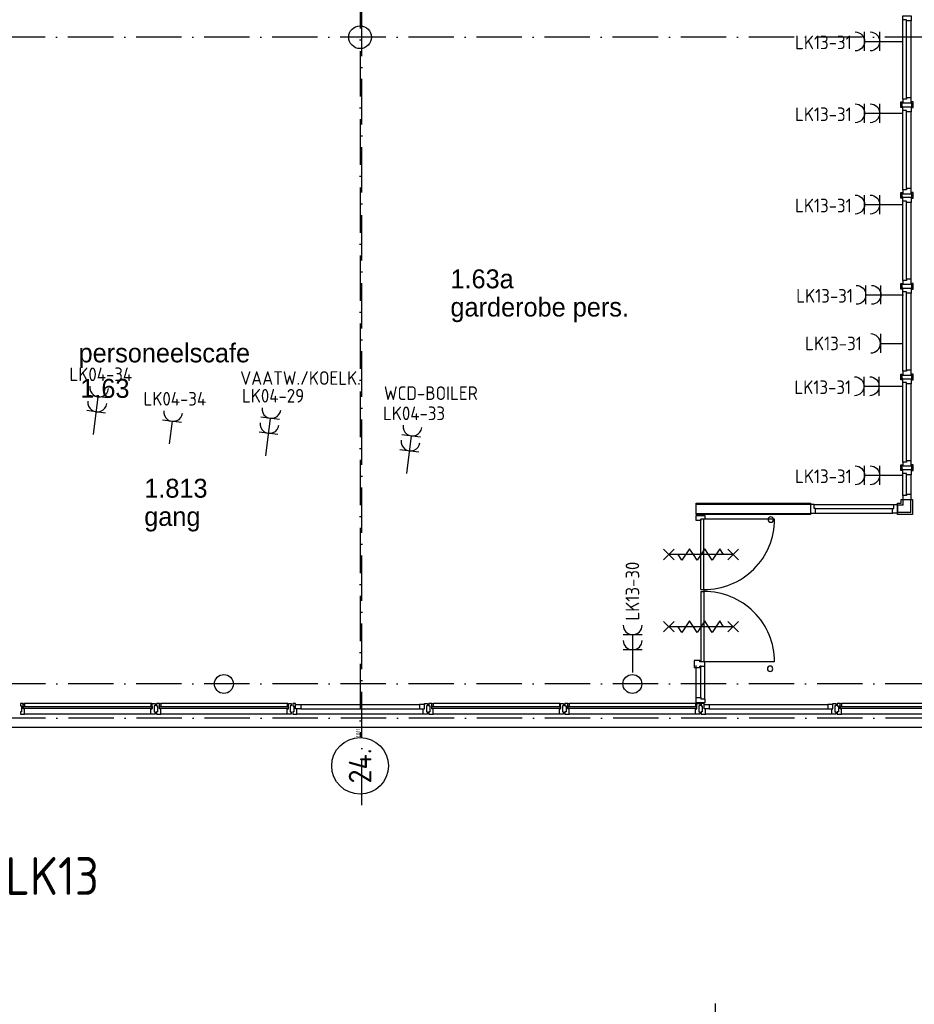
# Model space of a CAD drawing. Header units: millimetres. Extents: x -6587 to 112885, y 244 to 84344.
# Tile 31 of 50: x 52675 to 64502, y 37920 to 50937. Entities that reach past the tile are written whole.
import ezdxf
from ezdxf.enums import TextEntityAlignment as Align

# ---------------------------------------------------------------- set-up
doc = ezdxf.new("R2010")
doc.units = ezdxf.units.MM
doc.header["$LTSCALE"] = 100
doc.linetypes.add('DASHDOT', pattern=[9, 6, -1.5, 0, -1.5])
doc.layers.get('0').update_dxf_attribs({"linetype": 'CONTINUOUS'})
for name, color, linetype in [('AL$7----_STRAMIEN', 1, 'DASHDOT'), ('AL21----_BUITENWAND', 4, 'CONTINUOUS'), ('AL22----_BINNENWAND', 7, 'CONTINUOUS'), ('AL28----_KONSTRUKTIE', 3, 'CONTINUOUS'), ('AL31----_BUITENKOZ', 7, 'CONTINUOUS'), ('AL32----_BINNENKOZ', 7, 'CONTINUOUS'), ('AL32----_DRAAIR', 7, 'CONTINUOUS'), ('ALN-----_BLOCKNAAM', 2, 'CONTINUOUS'), ('ALXOU---_GLAS', 7, 'CONTINUOUS'), ('BOUW', 8, 'CONTINUOUS'), ('EB62203-_ATTRIB', 2, 'CONTINUOUS'), ('EB63103-_ATTRIB', 2, 'CONTINUOUS'), ('EL62203-_KRACHT-WCD230', 3, 'CONTINUOUS'), ('EL63103-_LICHT-WCD230V', 3, 'CONTINUOUS'), ('TEKST50', 3, 'CONTINUOUS')]:
    doc.layers.add(name, color=color, linetype=linetype)
doc.styles.add('1_8', font='iso', dxfattribs={"width": 0.7, "height": 1.8})
doc.styles.add('BURO-025', font='BUROFONT.shx', dxfattribs={"height": 250})
doc.styles.add('MAATVOERING', font='iso.shx')
doc.styles.add('NORATT', font='isocp.shx')
doc.styles.get("Standard").update_dxf_attribs({"font": 'iso.shx'})

# ---------------------------------------------------------------- blocks, each defined once
blk = doc.blocks.new('ES3W2A')
for p, q in [((1.25, 2), (-1.25, 2)), ((1.25, 2), (-1.25, 2)), ((0, 2), (0, -3)), ((0, 2), (0, -3)), ((1.25, 0), (-1.25, 0)), ((1.25, 0), (-1.25, 0))]:
    blk.add_line(p, q)
for centre in [(0, 3.25), (0, 3.25), (0, 1.25), (0, 1.25)]:
    blk.add_arc(centre, 1.25, 180, 0)
for tag, style, flags, p in [('VERMOGEN', 'NORATT', 9, (-2.5, 5)), ('VERMOGEN', '1_8', 9, (-2.5, 5)), ('GROEP', 'NORATT', 8, (0, 5)), ('GROEP', '1_8', 8, (0, 5)), ('SCHAK', 'NORATT', 8, (2.5, 5)), ('SCHAK', '1_8', 8, (2.5, 5)), ('GELIJK', 'NORATT', 9, (5, 5)), ('GELIJK', '1_8', 9, (5, 5)), ('KAST', 'NORATT', 9, (7, 5)), ('KAST', '1_8', 9, (7, 5)), ('TAL', 'NORATT', 8, (2.5, 5)), ('TAL', '1_8', 8, (2.5, 5))]:
    blk.add_attdef(tag, text='', height=1.8, rotation=90, dxfattribs=dict(style=style, flags=flags)).set_placement(p, align=Align.MIDDLE_CENTER)
at = {"width": 0.7, "flags": 8}
for style in ['NORATT', '1_8']:
    blk.add_attdef('DOEL', text='', height=1.8, rotation=90, dxfattribs=dict(at, style=style)).set_placement((-2.5, 5), align=Align.MIDDLE_LEFT)
at = {"flags": 9}
for style in ['NORATT', '1_8']:
    blk.add_attdef('M_CODE', text='', height=1.8, dxfattribs=dict(at, style=style)).set_placement((0, 0), align=Align.MIDDLE_CENTER)
blk = doc.blocks.new('ES3W1A')
for p, q in [((1.25, 0), (-1.25, 0)), ((1.25, 0), (-1.25, 0)), ((0, 0), (0, -3)), ((0, 0), (0, -3))]:
    blk.add_line(p, q)
blk.add_arc((0, 1.25), 1.25, 180, 0)
blk.add_arc((0, 1.25), 1.25, 180, 0)
for tag, style, flags, p in [('VERMOGEN', 'NORATT', 9, (-2.5, 3)), ('VERMOGEN', '1_8', 9, (-2.5, 3)), ('GROEP', 'NORATT', 8, (0, 3)), ('GROEP', '1_8', 8, (0, 3)), ('SCHAK', 'NORATT', 8, (2.5, 3)), ('SCHAK', '1_8', 8, (2.5, 3)), ('GELIJK', 'NORATT', 9, (5, 3)), ('GELIJK', '1_8', 9, (5, 3)), ('KAST', 'NORATT', 9, (7, 3)), ('KAST', '1_8', 9, (7, 3)), ('TAL', 'NORATT', 8, (2.5, 3)), ('TAL', '1_8', 8, (2.5, 3))]:
    blk.add_attdef(tag, text='', height=1.8, rotation=90, dxfattribs=dict(style=style, flags=flags)).set_placement(p, align=Align.MIDDLE_CENTER)
at = {"width": 0.7, "flags": 8}
for style in ['NORATT', '1_8']:
    blk.add_attdef('DOEL', text='', height=1.8, rotation=90, dxfattribs=dict(at, style=style)).set_placement((-2.5, 3), align=Align.MIDDLE_LEFT)
at = {"flags": 9}
for style in ['NORATT', '1_8']:
    blk.add_attdef('M_CODE', text='', height=1.8, dxfattribs=dict(at, style=style)).set_placement((0, 0), align=Align.MIDDLE_CENTER)
blk = doc.blocks.new('1011')
at = {"layer": 'AL$7----_STRAMIEN', "color": 7, "linetype": 'Continuous'}
blk.add_circle((-750, 0), 750, dxfattribs=at)
at = {"layer": 'AL$7----_STRAMIEN', "color": 3, "linetype": 'Continuous'}
blk.add_attdef('STR-NAAM', text='', height=600, rotation=360, dxfattribs=at).set_placement((-750, 0), align=Align.MIDDLE)
at = {"layer": 'ALN-----_BLOCKNAAM', "linetype": 'Continuous'}
blk.add_text('1011', height=100, dxfattribs=at).set_placement((0, 0))

msp = doc.modelspace()

# ---------------------------------------------------------------- linework, layer by layer
at = {"color": 8, "linetype": 'Continuous'}
for p, q in [((61592.8, 42464.5), (61592.8, 42374.5)), ((61664.8, 42464.5), (61592.8, 42464.5)), ((61664.8, 42447.5), (61664.8, 42464.5)), ((61731.8, 42447.5), (61664.8, 42447.5)), ((61731.8, 42391.5), (61731.8, 42447.5)), ((61592.8, 42374.5), (61664.8, 42374.5)), ((61664.8, 42374.5), (61664.8, 42391.5)), ((61664.8, 42391.5), (61731.8, 42391.5))]:
    msp.add_line(p, q, dxfattribs=at)
at = {"layer": 'AL$7----_STRAMIEN', "color": 1}
for p, q in [((57199.4, 40552.4), (57199.4, 76734.4)), ((57174.8, 58620.8), (57174.8, 41457.8)), ((98018.3, 50705), (37273.1, 50705)), ((76417.2, 42155), (4672.8, 42155)), ((81821.1, 41705), (3582.8, 41705))]:
    msp.add_line(p, q, dxfattribs=at)
at = {"layer": 'AL21----_BUITENWAND', "color": 8}
msp.add_line((49434.8, 41585), (67905.3, 41585), dxfattribs=at)
at = {"layer": 'AL22----_BINNENWAND', "color": 8}
for p, q in [((64348.3, 44988.5), (64462.3, 44988.5)), ((64348.3, 44938.5), (64348.3, 44988.5)), ((64348.3, 44644.9), (64348.3, 44938.5)), ((64399.3, 44938.5), (64348.3, 44938.5)), ((64399.3, 44921.5), (64399.3, 44938.5)), ((64399.3, 44661.9), (64399.3, 44921.5)), ((64462.3, 44921.5), (64399.3, 44921.5)), ((64462.3, 44988.5), (64462.3, 44921.5)), ((64462.3, 44661.9), (64462.3, 44921.5)), ((64462.3, 44661.9), (64399.3, 44661.9)), ((64399.3, 44661.9), (64399.3, 44644.9)), ((64462.3, 44594.9), (64462.3, 44661.9)), ((61617.8, 44545), (63130.3, 44545)), ((61617.8, 44395), (61617.8, 44545)), ((61617.8, 44530), (63130.3, 44530)), ((63130.3, 44545), (63130.3, 44395)), ((63130.3, 44527), (63130.3, 44413)), ((63180.3, 44527), (63130.3, 44527)), ((63180.3, 44476), (63180.3, 44527)), ((64280.3, 44544.9), (64330.3, 44544.9)), ((64280.3, 44394.9), (64280.3, 44544.9)), ((64355.3, 44519.9), (64282.4, 44519.9)), ((64330.3, 44544.9), (64330.3, 44594.9)), ((64330.3, 44594.9), (64480.3, 44594.9)), ((64399.3, 44644.9), (64348.3, 44644.9)), ((64348.3, 44644.9), (64348.3, 44594.9)), ((64348.3, 44594.9), (64462.3, 44594.9)), ((64355.3, 44519.9), (64355.3, 44594.9)), ((64455.3, 44419.9), (64455.3, 44594.9)), ((64480.3, 44594.9), (64480.3, 44394.9)), ((61617.8, 44410), (63130.3, 44410)), ((63130.3, 44395), (61617.8, 44395)), ((63130.3, 44413), (63197.3, 44413)), ((63197.3, 44476), (63180.3, 44476)), ((63197.3, 44413), (63197.3, 44476)), ((63197.3, 44413), (64213.3, 44413)), ((64480.3, 44394.9), (64280.3, 44394.9)), ((64455.3, 44419.9), (64282.4, 44419.9)), ((61617.8, 44315.5), (61617.8, 44382.5)), ((61617.8, 44382.5), (61680.8, 44382.5)), ((61680.8, 44315.5), (61617.8, 44315.5)), ((61680.8, 44382.5), (61680.8, 44382.5)), ((61680.8, 44382.5), (61731.8, 44382.5)), ((61731.8, 44332.5), (61680.8, 44332.5)), ((61680.8, 44332.5), (61680.8, 44315.5)), ((61680.8, 43402.5), (61680.8, 44332.5)), ((61720.8, 43402.5), (61720.8, 44332.5)), ((62654.8, 44332.5), (61720.8, 44332.5)), ((61731.8, 44382.5), (61731.8, 44332.5)), ((61731.8, 44382.5), (61731.8, 44332.5)), ((61325.8, 43797.5), (61185.8, 43937.5)), ((61325.8, 43937.5), (61185.8, 43797.5)), ((62105.8, 43867.5), (61255.8, 43867.5)), ((61430.8, 43792.5), (61380.8, 43867.5)), ((61530.8, 43942.5), (61430.8, 43792.5)), ((61580.8, 43867.5), (61530.8, 43942.5)), ((61630.8, 43792.5), (61580.8, 43867.5)), ((61730.8, 43942.5), (61630.8, 43792.5)), ((61780.8, 43867.5), (61730.8, 43942.5)), ((61830.8, 43792.5), (61780.8, 43867.5)), ((61930.8, 43942.5), (61830.8, 43792.5)), ((61980.8, 43867.5), (61930.8, 43942.5)), ((62175.8, 43797.5), (62035.8, 43937.5)), ((62175.8, 43937.5), (62035.8, 43797.5)), ((61680.8, 43402.5), (61720.8, 43402.5)), ((61680.8, 43377.5), (61720.8, 43377.5)), ((61720.8, 43402.5), (61720.8, 43377.5)), ((61325.8, 42842.5), (61185.8, 42982.5)), ((61325.8, 42982.5), (61185.8, 42842.5)), ((61530.8, 42987.5), (61430.8, 42837.5)), ((61580.8, 42912.5), (61530.8, 42987.5)), ((61730.8, 42987.5), (61630.8, 42837.5)), ((61780.8, 42912.5), (61730.8, 42987.5)), ((61930.8, 42987.5), (61830.8, 42837.5)), ((61980.8, 42912.5), (61930.8, 42987.5)), ((62175.8, 42842.5), (62035.8, 42982.5)), ((62175.8, 42982.5), (62035.8, 42842.5)), ((62105.8, 42912.5), (61255.8, 42912.5)), ((61430.8, 42837.5), (61380.8, 42912.5)), ((61630.8, 42837.5), (61580.8, 42912.5)), ((61830.8, 42837.5), (61780.8, 42912.5)), ((62654.8, 42447.5), (61720.8, 42447.5)), ((61617.8, 41974.5), (61617.8, 42397.5)), ((61680.8, 41974.5), (61680.8, 42397.5)), ((61731.8, 41957.5), (61731.8, 42415)), ((61617.8, 41907.5), (61617.8, 41974.5)), ((61617.8, 41974.5), (61680.8, 41974.5)), ((61680.8, 41974.5), (61680.8, 41957.5)), ((61680.8, 41957.5), (61731.8, 41957.5)), ((61731.8, 41957.5), (61731.8, 41907.5)), ((61621.8, 41895), (61609.8, 41895)), ((61609.8, 41895), (61609.8, 41858)), ((61609.8, 41858), (61626.8, 41858)), ((61609.8, 41775), (61609.8, 41828)), ((61609.8, 41828), (61626.8, 41828)), ((61731.8, 41907.5), (61617.8, 41907.5)), ((61621.8, 41890), (61621.8, 41895)), ((61626.8, 41890), (61621.8, 41890)), ((61626.8, 41895), (61665.8, 41895)), ((61626.8, 41828), (61626.8, 41895)), ((61626.8, 41858), (61626.8, 41890)), ((61665.8, 41865.5), (61651.8, 41865.5)), ((61651.8, 41865.5), (61651.8, 41785.5)), ((61651.8, 41785.5), (61665.8, 41785.5)), ((61665.8, 41895), (61665.8, 41889)), ((61665.8, 41889), (61665.8, 41875)), ((61665.8, 41875), (61665.8, 41875)), ((61665.8, 41875), (61665.8, 41865.5)), ((61665.8, 41785.5), (61665.8, 41775.5)), ((61722.8, 41895), (61683.8, 41895)), ((61683.8, 41895), (61683.8, 41889)), ((61683.8, 41889), (61683.8, 41875)), ((61683.8, 41875), (61683.8, 41875)), ((61683.8, 41875), (61683.8, 41865)), ((61683.8, 41865), (61697.8, 41865)), ((61697.8, 41785), (61683.8, 41785)), ((61683.8, 41785), (61683.8, 41776)), ((61697.8, 41865), (61697.8, 41785)), ((61722.8, 41828), (61722.8, 41895)), ((61722.8, 41828), (61722.8, 41882)), ((61722.8, 41882), (61789.8, 41882)), ((61739.8, 41828), (61722.8, 41828)), ((61789.8, 41828), (61722.8, 41828)), ((61739.8, 41775), (61739.8, 41828)), ((61789.8, 41882), (61789.8, 41828)), ((61609.8, 41767), (61609.8, 41775)), ((61609.8, 41763), (61609.8, 41767)), ((61609.8, 41756), (61609.8, 41763)), ((61646.9, 41756), (61609.8, 41756)), ((61665.8, 41756), (61646.9, 41756)), ((61665.8, 41775.5), (61665.8, 41775.5)), ((61665.8, 41775.5), (61665.8, 41762)), ((61665.8, 41762), (61665.8, 41756)), ((61683.8, 41776), (61683.8, 41776)), ((61683.8, 41776), (61683.8, 41762)), ((61683.8, 41762), (61683.8, 41756)), ((61683.8, 41756), (61702.8, 41756)), ((61702.8, 41756), (61739.8, 41756)), ((61739.8, 41767), (61739.8, 41775)), ((61739.8, 41763), (61739.8, 41767)), ((61739.8, 41756), (61739.8, 41763))]:
    msp.add_line(p, q, dxfattribs=at)
for points in [[(64342.8, 44988.5), (64342.8, 44976), (64324.8, 44976), (64324.8, 45038.6), (64324.8, 45051.1), (64342.8, 45051.1)], [(64348.3, 45038.5), (64462.3, 45038.5), (64462.3, 45105.5), (64399.3, 45105.5), (64399.3, 45088.5), (64348.3, 45088.5), (64348.3, 45038.5)], [(64467.8, 44988.5), (64467.8, 44976), (64485.8, 44976), (64485.8, 45038.6), (64485.8, 45051.1), (64467.8, 45051.1)], [(64348.3, 44988.5), (64342.8, 44988.5), (64342.8, 45038.6), (64348.3, 45038.6)], [(64462.3, 44988.5), (64467.8, 44988.5), (64467.8, 45038.6), (64462.3, 45038.6)], [(63180.3, 44527), (64230.3, 44527)], [(64280.3, 44527), (64280.3, 44413), (64213.3, 44413), (64213.3, 44476), (64230.3, 44476), (64230.3, 44527), (64280.3, 44527)], [(63197.3, 44476), (64213.3, 44476)]]:
    msp.add_lwpolyline(points, dxfattribs=at)
for centre, radius, start, end in [((61724.2, 44333.1), 930.6, 269.79023, 359.96387), ((62604.3, 44328), 36, 0, 180), ((62604.3, 44328), 36, 180, 0), ((62595.6, 42355.3), 36, 0, 180), ((62595.6, 42355.3), 36, 180, 0)]:
    msp.add_arc(centre, radius, start, end, dxfattribs=at)
at = {"layer": 'AL28----_KONSTRUKTIE', "color": 8}
for centre, radius in [((57174.8, 50705), 150), ((55374.8, 42155), 125), ((60774.8, 42155), 125)]:
    msp.add_circle(centre, radius, dxfattribs=at)
at = {"layer": 'AL31----_BUITENKOZ', "color": 8}
for p, q in [((61789.8, 41882), (63359.8, 41882)), ((61789.8, 41828), (63359.8, 41828)), ((65209.8, 41895), (63539.8, 41895)), ((63409.8, 41756), (61739.8, 41756)), ((65209.8, 41756), (63539.8, 41756))]:
    msp.add_line(p, q, dxfattribs=at)
at = {"layer": 'AL31----_BUITENKOZ', "color": 8, "linetype": 'Continuous'}
for p, q in [((63426.8, 41882), (63359.8, 41882)), ((63359.8, 41882), (63359.8, 41828)), ((63359.8, 41828), (63426.8, 41828)), ((63409.8, 41775), (63409.8, 41828)), ((63409.8, 41828), (63426.8, 41828)), ((63426.8, 41895), (63465.8, 41895)), ((63426.8, 41828), (63426.8, 41895)), ((63426.8, 41828), (63426.8, 41882)), ((63465.8, 41865.5), (63451.8, 41865.5)), ((63451.8, 41865.5), (63451.8, 41785.5)), ((63451.8, 41785.5), (63465.8, 41785.5)), ((63465.8, 41895), (63465.8, 41889)), ((63465.8, 41889), (63465.8, 41875)), ((63465.8, 41875), (63465.8, 41875)), ((63465.8, 41875), (63465.8, 41865.5)), ((63465.8, 41785.5), (63465.8, 41775.5)), ((63522.8, 41895), (63483.8, 41895)), ((63483.8, 41895), (63483.8, 41889)), ((63483.8, 41889), (63483.8, 41875)), ((63483.8, 41875), (63483.8, 41875)), ((63483.8, 41875), (63483.8, 41865)), ((63483.8, 41865), (63497.8, 41865)), ((63497.8, 41785), (63483.8, 41785)), ((63483.8, 41785), (63483.8, 41776)), ((63497.8, 41865), (63497.8, 41785)), ((63522.8, 41828), (63522.8, 41895)), ((63522.8, 41858), (63522.8, 41890)), ((63522.8, 41890), (63527.8, 41890)), ((63539.8, 41858), (63522.8, 41858)), ((63539.8, 41828), (63522.8, 41828)), ((63527.8, 41890), (63527.8, 41895)), ((63527.8, 41895), (63539.8, 41895)), ((63539.8, 41895), (63539.8, 41858)), ((63539.8, 41775), (63539.8, 41828)), ((63409.8, 41767), (63409.8, 41775)), ((63409.8, 41763), (63409.8, 41767)), ((63409.8, 41756), (63409.8, 41763)), ((63446.9, 41756), (63409.8, 41756)), ((63465.8, 41756), (63446.9, 41756)), ((63465.8, 41775.5), (63465.8, 41775.5)), ((63465.8, 41775.5), (63465.8, 41762)), ((63465.8, 41762), (63465.8, 41756)), ((63483.8, 41776), (63483.8, 41776)), ((63483.8, 41776), (63483.8, 41762)), ((63483.8, 41762), (63483.8, 41756)), ((63483.8, 41756), (63502.8, 41756)), ((63502.8, 41756), (63539.8, 41756)), ((63539.8, 41767), (63539.8, 41775)), ((63539.8, 41763), (63539.8, 41767)), ((63539.8, 41756), (63539.8, 41763))]:
    msp.add_line(p, q, dxfattribs=at)
for points in [[(52722.8, 41895), (52683.8, 41895), (52683.8, 41889), (52683.8, 41875), (52683.8, 41875), (52683.8, 41865), (52697.8, 41865), (52697.8, 41785), (52683.8, 41785), (52683.8, 41776), (52683.8, 41776), (52683.8, 41762), (52683.8, 41756), (52702.8, 41756), (52739.8, 41756), (52739.8, 41763), (52739.8, 41767), (52739.8, 41775), (52739.8, 41828), (52722.8, 41828)], [(52722.8, 41858), (52722.8, 41890), (52727.8, 41890), (52727.8, 41895), (52739.8, 41895), (52739.8, 41858)], [(54426.8, 41858), (54426.8, 41890), (54421.8, 41890), (54421.8, 41895), (54409.8, 41895), (54409.8, 41858)], [(54426.8, 41895), (54465.8, 41895), (54465.8, 41889), (54465.8, 41875), (54465.8, 41875), (54465.8, 41865.5), (54451.8, 41865.5), (54451.8, 41785.5), (54465.8, 41785.5), (54465.8, 41775.5), (54465.8, 41775.5), (54465.8, 41762), (54465.8, 41756), (54446.9, 41756), (54409.8, 41756), (54409.8, 41763), (54409.8, 41767), (54409.8, 41775), (54409.8, 41828), (54426.8, 41828)], [(54522.8, 41895), (54483.8, 41895), (54483.8, 41889), (54483.8, 41875), (54483.8, 41875), (54483.8, 41865), (54497.8, 41865), (54497.8, 41785), (54483.8, 41785), (54483.8, 41776), (54483.8, 41776), (54483.8, 41762), (54483.8, 41756), (54502.8, 41756), (54539.8, 41756), (54539.8, 41763), (54539.8, 41767), (54539.8, 41775), (54539.8, 41828), (54522.8, 41828)], [(54522.8, 41858), (54522.8, 41890), (54527.8, 41890), (54527.8, 41895), (54539.8, 41895), (54539.8, 41858)], [(56226.8, 41858), (56226.8, 41890), (56221.8, 41890), (56221.8, 41895), (56209.8, 41895), (56209.8, 41858)], [(56226.8, 41895), (56265.8, 41895), (56265.8, 41889), (56265.8, 41875), (56265.8, 41875), (56265.8, 41865.5), (56251.8, 41865.5), (56251.8, 41785.5), (56265.8, 41785.5), (56265.8, 41775.5), (56265.8, 41775.5), (56265.8, 41762), (56265.8, 41756), (56246.9, 41756), (56209.8, 41756), (56209.8, 41763), (56209.8, 41767), (56209.8, 41775), (56209.8, 41828), (56226.8, 41828)], [(56322.8, 41895), (56283.8, 41895), (56283.8, 41889), (56283.8, 41875), (56283.8, 41875), (56283.8, 41865), (56297.8, 41865), (56297.8, 41785), (56283.8, 41785), (56283.8, 41776), (56283.8, 41776), (56283.8, 41762), (56283.8, 41756), (56302.8, 41756), (56339.8, 41756), (56339.8, 41763), (56339.8, 41767), (56339.8, 41775), (56339.8, 41828), (56322.8, 41828)], [(56322.8, 41828), (56322.8, 41882), (56389.8, 41882), (56389.8, 41828)], [(58026.8, 41828), (58026.8, 41882), (57959.8, 41882), (57959.8, 41828)], [(58026.8, 41895), (58065.8, 41895), (58065.8, 41889), (58065.8, 41875), (58065.8, 41875), (58065.8, 41865.5), (58051.8, 41865.5), (58051.8, 41785.5), (58065.8, 41785.5), (58065.8, 41775.5), (58065.8, 41775.5), (58065.8, 41762), (58065.8, 41756), (58046.9, 41756), (58009.8, 41756), (58009.8, 41763), (58009.8, 41767), (58009.8, 41775), (58009.8, 41828), (58026.8, 41828)], [(58122.8, 41895), (58083.8, 41895), (58083.8, 41889), (58083.8, 41875), (58083.8, 41875), (58083.8, 41865), (58097.8, 41865), (58097.8, 41785), (58083.8, 41785), (58083.8, 41776), (58083.8, 41776), (58083.8, 41762), (58083.8, 41756), (58102.8, 41756), (58139.8, 41756), (58139.8, 41763), (58139.8, 41767), (58139.8, 41775), (58139.8, 41828), (58122.8, 41828)], [(58122.8, 41858), (58122.8, 41890), (58127.8, 41890), (58127.8, 41895), (58139.8, 41895), (58139.8, 41858)], [(59826.8, 41858), (59826.8, 41890), (59821.8, 41890), (59821.8, 41895), (59809.8, 41895), (59809.8, 41858)], [(59826.8, 41895), (59865.8, 41895), (59865.8, 41889), (59865.8, 41875), (59865.8, 41875), (59865.8, 41865.5), (59851.8, 41865.5), (59851.8, 41785.5), (59865.8, 41785.5), (59865.8, 41775.5), (59865.8, 41775.5), (59865.8, 41762), (59865.8, 41756), (59846.9, 41756), (59809.8, 41756), (59809.8, 41763), (59809.8, 41767), (59809.8, 41775), (59809.8, 41828), (59826.8, 41828)], [(59922.8, 41895), (59883.8, 41895), (59883.8, 41889), (59883.8, 41875), (59883.8, 41875), (59883.8, 41865), (59897.8, 41865), (59897.8, 41785), (59883.8, 41785), (59883.8, 41776), (59883.8, 41776), (59883.8, 41762), (59883.8, 41756), (59902.8, 41756), (59939.8, 41756), (59939.8, 41763), (59939.8, 41767), (59939.8, 41775), (59939.8, 41828), (59922.8, 41828)], [(59922.8, 41858), (59922.8, 41890), (59927.8, 41890), (59927.8, 41895), (59939.8, 41895), (59939.8, 41858)]]:
    msp.add_lwpolyline(points, close=True, dxfattribs=at)
at = {"layer": 'AL31----_BUITENKOZ', "color": 8}
for points in [[(54409.8, 41895), (52739.8, 41895)], [(56209.8, 41895), (54539.8, 41895)], [(56389.8, 41882), (57959.8, 41882)], [(56389.8, 41828), (57959.8, 41828)], [(59809.8, 41895), (58139.8, 41895)], [(61609.8, 41895), (59939.8, 41895)], [(54409.8, 41756), (52739.8, 41756)], [(56209.8, 41756), (54539.8, 41756)], [(58009.8, 41756), (56339.8, 41756)], [(59809.8, 41756), (58139.8, 41756)], [(61609.8, 41756), (59939.8, 41756)]]:
    msp.add_lwpolyline(points, dxfattribs=at)
at = {"layer": 'AL32----_BINNENKOZ', "color": 8}
for p, q in [((61680.8, 43377.5), (61680.8, 42447.5)), ((61720.8, 43377.5), (61720.8, 42447.5))]:
    msp.add_line(p, q, dxfattribs=at)
for points in [[(64348.3, 50987), (64462.3, 50987), (64462.3, 50920), (64399.3, 50920), (64399.3, 50937), (64348.3, 50937), (64348.3, 50987)], [(64348.3, 49887), (64348.3, 50937)], [(64399.3, 49904), (64399.3, 50920)], [(64462.3, 49904), (64462.3, 50920)], [(64348.3, 49837), (64462.3, 49837), (64462.3, 49904), (64399.3, 49904), (64399.3, 49887), (64348.3, 49887), (64348.3, 49837)], [(64342.8, 49786.9), (64342.8, 49774.4), (64324.8, 49774.4), (64324.8, 49837), (64324.8, 49849.5), (64342.8, 49849.5)], [(64348.3, 49786.9), (64342.8, 49786.9), (64342.8, 49837), (64348.3, 49837)], [(64348.3, 49786.9), (64462.3, 49786.9), (64462.3, 49719.9), (64399.3, 49719.9), (64399.3, 49736.9), (64348.3, 49736.9), (64348.3, 49786.9)], [(64348.3, 48686.9), (64348.3, 49736.9)], [(64462.3, 49786.9), (64467.8, 49786.9), (64467.8, 49837), (64462.3, 49837)], [(64467.8, 49786.9), (64467.8, 49774.4), (64485.8, 49774.4), (64485.8, 49837), (64485.8, 49849.5), (64467.8, 49849.5)], [(64399.3, 48703.9), (64399.3, 49719.9)], [(64462.3, 48703.9), (64462.3, 49719.9)], [(64348.3, 48636.9), (64462.3, 48636.9), (64462.3, 48703.9), (64399.3, 48703.9), (64399.3, 48686.9), (64348.3, 48686.9), (64348.3, 48636.9)], [(64342.8, 48588.5), (64342.8, 48576), (64324.8, 48576), (64324.8, 48638.6), (64324.8, 48651.1), (64342.8, 48651.1)], [(64348.3, 48588.5), (64342.8, 48588.5), (64342.8, 48638.6), (64348.3, 48638.6)], [(64348.3, 48588.5), (64462.3, 48588.5), (64462.3, 48521.5), (64399.3, 48521.5), (64399.3, 48538.5), (64348.3, 48538.5), (64348.3, 48588.5)], [(64462.3, 48588.5), (64467.8, 48588.5), (64467.8, 48638.6), (64462.3, 48638.6)], [(64467.8, 48588.5), (64467.8, 48576), (64485.8, 48576), (64485.8, 48638.6), (64485.8, 48651.1), (64467.8, 48651.1)], [(64348.3, 47488.5), (64348.3, 48538.5)], [(64399.3, 47505.5), (64399.3, 48521.5)], [(64462.3, 47505.5), (64462.3, 48521.5)], [(64342.8, 47388.5), (64342.8, 47376), (64324.8, 47376), (64324.8, 47438.6), (64324.8, 47451.1), (64342.8, 47451.1)], [(64348.3, 47388.5), (64342.8, 47388.5), (64342.8, 47438.6), (64348.3, 47438.6)], [(64348.3, 47438.5), (64462.3, 47438.5), (64462.3, 47505.5), (64399.3, 47505.5), (64399.3, 47488.5), (64348.3, 47488.5), (64348.3, 47438.5)], [(64348.3, 47388.5), (64462.3, 47388.5), (64462.3, 47321.5), (64399.3, 47321.5), (64399.3, 47338.5), (64348.3, 47338.5), (64348.3, 47388.5)], [(64462.3, 47388.5), (64467.8, 47388.5), (64467.8, 47438.6), (64462.3, 47438.6)], [(64467.8, 47388.5), (64467.8, 47376), (64485.8, 47376), (64485.8, 47438.6), (64485.8, 47451.1), (64467.8, 47451.1)], [(64348.3, 46288.5), (64348.3, 47338.5)], [(64399.3, 46305.5), (64399.3, 47321.5)], [(64462.3, 46305.5), (64462.3, 47321.5)], [(64342.8, 46188.5), (64342.8, 46176), (64324.8, 46176), (64324.8, 46238.6), (64324.8, 46251.1), (64342.8, 46251.1)], [(64348.3, 46188.5), (64342.8, 46188.5), (64342.8, 46238.6), (64348.3, 46238.6)], [(64348.3, 46238.5), (64462.3, 46238.5), (64462.3, 46305.5), (64399.3, 46305.5), (64399.3, 46288.5), (64348.3, 46288.5), (64348.3, 46238.5)], [(64462.3, 46188.5), (64467.8, 46188.5), (64467.8, 46238.6), (64462.3, 46238.6)], [(64467.8, 46188.5), (64467.8, 46176), (64485.8, 46176), (64485.8, 46238.6), (64485.8, 46251.1), (64467.8, 46251.1)], [(64348.3, 46188.5), (64462.3, 46188.5), (64462.3, 46121.5), (64399.3, 46121.5), (64399.3, 46138.5), (64348.3, 46138.5), (64348.3, 46188.5)], [(64348.3, 45088.5), (64348.3, 46138.5)], [(64399.3, 45105.5), (64399.3, 46121.5)], [(64462.3, 45105.5), (64462.3, 46121.5)]]:
    msp.add_lwpolyline(points, dxfattribs=at)
at = {"layer": 'AL32----_DRAAIR', "color": 8}
msp.add_arc((61724.2, 42446.9), 930.6, 0.03613, 90.20977, dxfattribs=at)
at = {"layer": 'ALXOU---_GLAS', "color": 8}
for p, q in [((63524.8, 41830), (63524.8, 41856)), ((63524.8, 41856), (65224.8, 41856)), ((65224.8, 41830), (63524.8, 41830))]:
    msp.add_line(p, q, dxfattribs=at)
for points in [[(52724.8, 41830), (52724.8, 41856), (54424.8, 41856), (54424.8, 41830)], [(54524.8, 41830), (54524.8, 41856), (56224.8, 41856), (56224.8, 41830)], [(58124.8, 41830), (58124.8, 41856), (59824.8, 41856), (59824.8, 41830)], [(59924.8, 41830), (59924.8, 41856), (61624.8, 41856), (61624.8, 41830)]]:
    msp.add_lwpolyline(points, close=True, dxfattribs=at)
at = {"layer": 'BOUW'}
msp.add_line((61875.6, 33204.8), (61875.6, 37928.9), dxfattribs=at)

# ---------------------------------------------------------------- block references
at = {"layer": 'AL$7----_STRAMIEN', "color": 8, "xscale": 0.5, "yscale": 0.5, "zscale": 0.5, "rotation": 90}
msp.add_blockref('1011', (57174.8, 41447.4), dxfattribs=at).add_auto_attribs({'STR-NAAM': '24.'})
at = {"layer": 'EL62203-_KRACHT-WCD230'}
ref = msp.add_blockref('ES3W2A', (64045, 50649.7, 1050), dxfattribs=dict(at, xscale=-100, yscale=100, zscale=100, rotation=90))
ref.add_attrib('GROEP', 'LK13-31', dxfattribs={"layer": 'EB62203-_ATTRIB', "color": 1, "height": 180, "style": '1_8', "flags": 8}).set_placement((62925.5, 50636.9, 1050), align=Align.MIDDLE_LEFT)
ref = msp.add_blockref('ES3W2A', (64045, 49699.7, 1050), dxfattribs=dict(at, xscale=-100, yscale=100, zscale=100, rotation=90))
ref.add_attrib('GROEP', 'LK13-31', dxfattribs={"layer": 'EB62203-_ATTRIB', "color": 1, "height": 180, "style": '1_8', "flags": 8}).set_placement((62925.5, 49686.9, 1050), align=Align.MIDDLE_LEFT)
ref = msp.add_blockref('ES3W2A', (64045, 48492.9, 1050), dxfattribs=dict(at, xscale=-100, yscale=100, zscale=100, rotation=90))
ref.add_attrib('GROEP', 'LK13-31', dxfattribs={"layer": 'EB62203-_ATTRIB', "color": 1, "height": 180, "style": '1_8', "flags": 8}).set_placement((62925.5, 48480, 1050), align=Align.MIDDLE_LEFT)
ref = msp.add_blockref('ES3W2A', (64060.7, 47299.2, 1050), dxfattribs=dict(at, xscale=-100, yscale=100, zscale=100, rotation=90))
ref.add_attrib('GROEP', 'LK13-31', dxfattribs={"layer": 'EB62203-_ATTRIB', "color": 1, "height": 180, "style": '1_8', "flags": 8}).set_placement((62941.2, 47286.3, 1050), align=Align.MIDDLE_LEFT)
ref = msp.add_blockref('ES3W1A', (64054.3, 46657.2), dxfattribs=dict(at, xscale=100, yscale=100, zscale=100, rotation=90))
ref.add_attrib('GROEP', 'LK13-31', dxfattribs={"layer": 'EB62203-_ATTRIB', "color": 1, "height": 180, "style": 'NORATT', "flags": 8}).set_placement((63434, 46657.2), align=Align.MIDDLE_CENTER)
ref = msp.add_blockref('ES3W2A', (64037.1, 46090.9, 1050), dxfattribs=dict(at, xscale=-100, yscale=100, zscale=100, rotation=90))
ref.add_attrib('GROEP', 'LK13-31', dxfattribs={"layer": 'EB62203-_ATTRIB', "color": 1, "height": 180, "style": '1_8', "flags": 8}).set_placement((62917.6, 46078, 1050), align=Align.MIDDLE_LEFT)
ref = msp.add_blockref('ES3W2A', (64045, 44913.6, 1050), dxfattribs=dict(at, xscale=-100, yscale=100, zscale=100, rotation=90))
ref.add_attrib('GROEP', 'LK13-31', dxfattribs={"layer": 'EB62203-_ATTRIB', "color": 1, "height": 180, "style": '1_8', "flags": 8}).set_placement((62925.5, 44900.7, 1050), align=Align.MIDDLE_LEFT)
ref = msp.add_blockref('ES3W2A', (60778.5, 42606.5, 1050), dxfattribs=dict(at, xscale=100, yscale=100, zscale=100))
ref.add_attrib('GROEP', 'LK13-30', dxfattribs={"layer": 'EB62203-_ATTRIB', "color": 1, "height": 180, "rotation": 90, "style": '1_8', "flags": 8}).set_placement((60775.5, 42992.5, 1050), align=Align.MIDDLE_LEFT)
at = {"layer": 'EL63103-_LICHT-WCD230V'}
ref = msp.add_blockref('ES3W2A', (53685.3, 45752.7), dxfattribs=dict(at, xscale=100, yscale=100, zscale=100, rotation=352.8952960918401))
ref.add_attrib('GROEP', 'LK04-34', dxfattribs={"layer": 'EB63103-_ATTRIB', "color": 1, "height": 180, "style": '1_8', "flags": 8}).set_placement((53747.1, 46248.8), align=Align.MIDDLE_CENTER)
ref = msp.add_blockref('ES3W2A', (55963, 45468.8), dxfattribs=dict(at, xscale=100, yscale=100, zscale=100, rotation=352.8952960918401))
ref.add_attrib('DOEL', 'VAATW./KOELK.', dxfattribs={"layer": 'EB63103-_ATTRIB', "color": 1, "height": 180, "style": '1_8', "flags": 8}).set_placement((55590, 46199.5), align=Align.MIDDLE_LEFT)
ref.add_attrib('GROEP', 'LK04-29', dxfattribs={"layer": 'EB63103-_ATTRIB', "color": 1, "height": 180, "style": '1_8', "flags": 8}).set_placement((56024.9, 45964.9), align=Align.MIDDLE_CENTER)
ref = msp.add_blockref('ES3W2A', (57826.5, 45236.5), dxfattribs=dict(at, xscale=100, yscale=100, zscale=100, rotation=352.8952960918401))
ref.add_attrib('DOEL', 'WCD-BOILER', dxfattribs={"layer": 'EB63103-_ATTRIB', "color": 1, "height": 180, "style": '1_8', "flags": 8}).set_placement((57490, 45999.5), align=Align.MIDDLE_LEFT)
ref.add_attrib('GROEP', 'LK04-33', dxfattribs={"layer": 'EB63103-_ATTRIB', "color": 1, "height": 180, "style": '1_8', "flags": 8}).set_placement((57888.3, 45732.7), align=Align.MIDDLE_CENTER)
ref = msp.add_blockref('ES3W1A', (54688.6, 45627.6), dxfattribs=dict(at, xscale=100, yscale=100, zscale=100, rotation=352.8952960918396))
ref.add_attrib('GROEP', 'LK04-34', dxfattribs={"layer": 'EB63103-_ATTRIB', "color": 1, "height": 180, "style": '1_8', "flags": 8}).set_placement((54725.7, 45925.3), align=Align.MIDDLE_CENTER)

# ---------------------------------------------------------------- texts
at = {"layer": 'BOUW', "style": 'BURO-025'}
for s, p in [('1.63a', (58369.7, 47385.8)), ('garderobe pers.', (58369.7, 47012.8)), ('personeelscafe', (53453.6, 46406.6)), ('1.63', (53475.8, 45937.9)), ('1.813', (54321.5, 44617.8)), ('gang', (54321.5, 44244.8))]:
    msp.add_text(s, height=250, dxfattribs=at).set_placement(p)
at = {"layer": 'TEKST50', "style": 'MAATVOERING'}
msp.add_text('LK13', height=500, dxfattribs=at).set_placement((52486.3, 39366.4))

doc.saveas('drawing.dxf')
